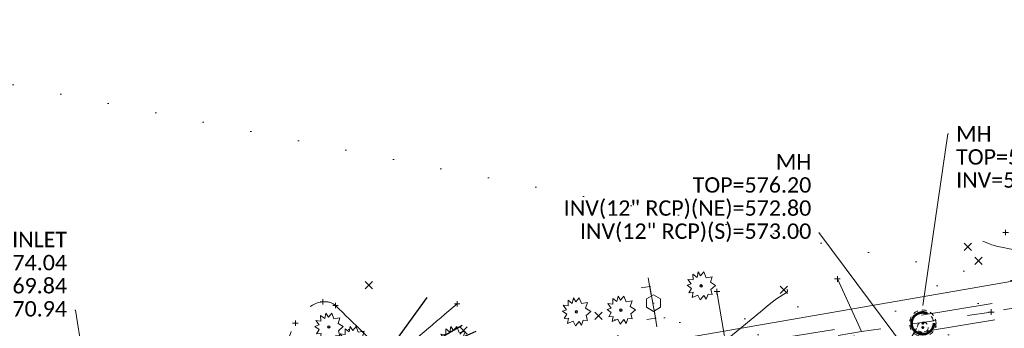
# Model space of a CAD drawing. Extents: x 413123 to 1465301, y 377724 to 504150.
# Tile 226 of 256: x 1463121 to 1463300, y 433907 to 433963. Entities that reach past the tile are written whole.
import ezdxf

# ---------------------------------------------------------------- set-up
doc = ezdxf.new("R2010")
doc.units = 0
doc.header["$MEASUREMENT"] = 0
for name, pattern in [('DGN Style 1', [8.732639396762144, 0.01453018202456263, -8.71810921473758]), ('DGN Style 2', [14.530182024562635, 8.71810921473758, -5.812072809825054]), ('DGN Style 3', [20.34225483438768, 14.53018202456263, -5.812072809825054]), ('DGN Style 4', [23.262821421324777, 11.62414561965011, -5.812072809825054, 0.01453018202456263, -5.812072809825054]), ('DGN Style 5', [10.171127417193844, 4.35905460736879, -5.812072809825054]), ('DGN Style 6', [27.636406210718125, 10.17112741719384, -5.812072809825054, 0.01453018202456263, -5.812072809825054, 0.01453018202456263, -5.812072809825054]), ('DGN Style 7', [29.06036404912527, 13.07716382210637, -5.812072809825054, 4.35905460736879, -5.812072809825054]), ('drainage01', [1.5999968, 0.8499983, -0.7499985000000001]), ('ohcombex', [0])]:
    doc.linetypes.add(name, pattern=pattern)
for name, color, linetype, lineweight in [('DR_X_Cells', 151, 'DGN Style 2', 0), ('DR_X_Cells (Construction)', 151, 'DGN Style 2', 0), ('DR_X_Storm_Sewer', 151, 'DGN Style 5', 0), ('DR_X_Text', 7, 'Continuous', 0), ('DT_X_Contour_Major', 132, 'DGN Style 3', 30), ('DT_X_Contour_Minor', 136, 'DGN Style 3', 0), ('DT_X_Terrain_Ground_Line', 92, 'DGN Style 3', 13), ('GK_Drainage_Nodes', 7, 'Continuous', 53), ('GK_Drainage_Nodes (Construction)', 7, 'Continuous', 53), ('PV_X_EOP', 7, 'DGN Style 3', 0), ('PV_X_Walk', 120, 'DGN Style 5', 0), ('RD_X_Cells', 7, 'Continuous', 0), ('SN_X_Public', 3, 'Continuous', 0), ('SN_X_Public (Construction)', 3, 'Continuous', 0), ('SV_X_Random_Point (Construction)', 7, 'Continuous', 0), ('UT_X_Overhead_Combined', 30, 'ohcombex', 0), ('VG_X_Cells', 3, 'Continuous', 0)]:
    doc.layers.add(name, color=color, linetype=linetype, lineweight=lineweight)
doc.layers.add('SV_Observation (Construction)', color=97, linetype='DGN Style 1', lineweight=0, transparency=0.9)
doc.layers.add('SV_X_Shot_Marker (Construction)', color=40, linetype='Continuous', lineweight=0, transparency=0.5)
doc.styles.add('X_Straight-Normal LS 0.50', font='calibril.ttf', dxfattribs={"height": 0.13999972})
doc.styles.add('X_Straight-Normal LS 0.50_0', font='calibril.ttf')
doc.dimstyles.new('X_Dec-0  Masked  Straight', dxfattribs={"dimtxt": 0.13999972, "dimasz": 0.13999972, "dimexe": 0.06999986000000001, "dimexo": 0.06999986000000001, "dimgap": 0.06999986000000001, "dimtad": 1, "dimdec": 0, "dimzin": 3, "dimdsep": 46, "dimtxsty": 'X_Straight-Normal LS 0.50_0', "dimcen": 0, "dimclrd": 7, "dimclre": 7, "dimaunit": 1, "dimadec": 4, "dimazin": 2, "dimtfac": 1, "dimtdec": 0, "dimtofl": 0, "dimtmove": 1, "dimatfit": 1, "dimfxl": 1, "dimtolj": 1, "dimtzin": 3, "dimlwd": 0, "dimlwe": 0, "dimarcsym": 0})

# ---------------------------------------------------------------- blocks, each defined once
blk = doc.blocks.new('SVPT_526')
at = {"layer": 'SV_X_Shot_Marker (Construction)', "transparency": 33554495}
for p, q in [((-0.02499999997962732, 3.637978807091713e-12), (0.02500000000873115, 3.637978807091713e-12)), ((1.455191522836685e-11, 0.02500000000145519), (1.455191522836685e-11, -0.02499999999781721))]:
    blk.add_line(p, q, dxfattribs=at)
blk.add_point((1.455191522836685e-11, 3.637978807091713e-12), dxfattribs=at)
blk = doc.blocks.new('X_118')
at = {"layer": 'SV_X_Random_Point (Construction)', "color": 7, "linetype": 'Continuous', "lineweight": 0, "transparency": 33554559}
for p, q in [((-0.03333333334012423, -0.03337499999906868), (0.03333333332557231, 0.03337500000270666)), ((-0.03333333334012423, 0.03337500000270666), (0.03333333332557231, -0.03337499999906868))]:
    blk.add_line(p, q, dxfattribs=at)
blk = doc.blocks.new('SVPT_658')
at = {"layer": 'SV_X_Shot_Marker (Construction)', "transparency": 33554495}
for p, q in [((-0.02499999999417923, 0), (0.02500000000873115, 0)), ((0, 0.02500000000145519), (0, -0.02499999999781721))]:
    blk.add_line(p, q, dxfattribs=at)
blk.add_point((0, 0), dxfattribs=at)
blk = doc.blocks.new('X_134')
at = {"layer": 'SV_X_Random_Point (Construction)', "color": 7, "linetype": 'Continuous', "lineweight": 0, "transparency": 33554559}
for p, q in [((-0.03333333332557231, -0.03337499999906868), (0.03333333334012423, 0.03337500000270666)), ((-0.03333333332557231, 0.03337500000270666), (0.03333333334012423, -0.03337499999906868))]:
    blk.add_line(p, q, dxfattribs=at)
blk = doc.blocks.new('MH3-48D-X_2')
at = {"layer": 'DR_X_Cells', "color": 151, "linetype": 'drainage01', "lineweight": 0}
for centre, radius in [((2.75720376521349e-05, -3.653176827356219e-05), 2.416632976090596), ((-2.537854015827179e-08, -0.749977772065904), 0.9999676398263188)]:
    blk.add_circle(centre, radius, dxfattribs=at)
at = {"layer": 'DR_X_Cells (Construction)', "color": 20, "linetype": 'drainage01', "lineweight": 0}
blk.add_circle((-2.573011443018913e-06, 4.062795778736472e-05), 1.999993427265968, dxfattribs=at)
at = {"layer": 'GK_Drainage_Nodes (Construction)', "color": 61, "linetype": 'DGN Style 6', "lineweight": 53}
blk.add_circle((0, 0), 1.999996, dxfattribs=at)
at = {"layer": 'GK_Drainage_Nodes (Construction)', "color": 21, "linetype": 'DGN Style 2', "lineweight": 53}
blk.add_point((0, 1.999995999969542), dxfattribs=at)
at = {"layer": 'GK_Drainage_Nodes (Construction)', "color": 151, "linetype": 'DGN Style 7', "lineweight": 53}
blk.add_point((0, 0), dxfattribs=at)
at = {"layer": 'GK_Drainage_Nodes (Construction)', "color": 40, "linetype": 'DGN Style 4', "lineweight": 53}
blk.add_point((0, 0), dxfattribs=at)
at = {"layer": 'GK_Drainage_Nodes (Construction)', "color": 21, "linetype": 'DGN Style 5', "lineweight": 53}
blk.add_point((0, -0.7499985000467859), dxfattribs=at)
at = {"layer": 'GK_Drainage_Nodes (Construction)', "color": 223, "linetype": 'DGN Style 1', "lineweight": 53}
blk.add_point((0, -1.999995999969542), dxfattribs=at)
blk = doc.blocks.new('SVPT_672')
at = {"layer": 'SV_X_Shot_Marker (Construction)', "transparency": 33554495}
for p, q in [((-0.02499999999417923, 0), (0.02500000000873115, 0)), ((0, 0.02499999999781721), (0, -0.02500000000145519))]:
    blk.add_line(p, q, dxfattribs=at)
blk.add_point((0, 0), dxfattribs=at)
blk = doc.blocks.new('X_135')
at = {"layer": 'SV_X_Random_Point (Construction)', "color": 7, "linetype": 'Continuous', "lineweight": 0, "transparency": 33554559}
for p, q in [((-0.03333333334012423, -0.03337499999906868), (0.03333333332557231, 0.03337500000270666)), ((-0.03333333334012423, 0.03337500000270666), (0.03333333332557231, -0.03337499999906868))]:
    blk.add_line(p, q, dxfattribs=at)
blk = doc.blocks.new('SVPT_673')
at = {"layer": 'SV_X_Shot_Marker (Construction)', "transparency": 33554495}
for p, q in [((-0.02500000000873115, 3.637978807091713e-12), (0.02499999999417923, 3.637978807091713e-12)), ((0, 0.02500000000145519), (0, -0.02499999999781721))]:
    blk.add_line(p, q, dxfattribs=at)
blk.add_point((0, 3.637978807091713e-12), dxfattribs=at)
blk = doc.blocks.new('SHRUB_48')
at = {"layer": 'VG_X_Cells', "color": 3, "linetype": 'Continuous', "lineweight": 0, "flags": 128}
blk.add_lwpolyline([(-0.004249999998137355, 0.0904999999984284), (0.02599999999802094, 0.1272499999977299), (0.04674999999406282, 0.07458333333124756), (0.1013333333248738, 0.0835833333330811), (0.08441666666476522, 0.03299999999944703), (0.1316666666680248, 0.003249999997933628), (0.0888333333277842, -0.03350000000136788), (0.1013333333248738, -0.07916666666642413), (0.06366666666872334, -0.0757499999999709), (0.04741666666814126, -0.1214166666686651), (0.02599999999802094, -0.08683333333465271), (-0.007916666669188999, -0.1276666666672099), (-0.02933333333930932, -0.08333333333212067), (-0.0803333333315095, -0.1048333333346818), (-0.07074999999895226, -0.05774999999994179), (-0.111333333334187, -0.06191666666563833), (-0.08766666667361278, -0.02241666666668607), (-0.1260833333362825, 0.006000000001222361), (-0.08916666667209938, 0.01916666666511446), (-0.1195000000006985, 0.05933333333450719), (-0.0729166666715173, 0.0538333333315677), (-0.0744166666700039, 0.1057499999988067), (-0.03674999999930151, 0.07733333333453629), (-0.02641666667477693, 0.1265833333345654), (-0.004249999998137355, 0.0904999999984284)], dxfattribs=at)
at = {"layer": 'VG_X_Cells', "color": 3, "linetype": 'Continuous', "lineweight": 0}
blk.add_circle((-3.666662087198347e-05, 1.99999485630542e-05), 0.01152, dxfattribs=at)
blk = doc.blocks.new('SHRUB_50')
at = {"layer": 'VG_X_Cells', "color": 3, "linetype": 'Continuous', "lineweight": 0, "flags": 128}
blk.add_lwpolyline([(-0.004249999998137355, 0.09050000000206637), (0.02599999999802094, 0.1272500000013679), (0.04674999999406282, 0.07458333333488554), (0.1013333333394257, 0.08358333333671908), (0.08441666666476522, 0.03300000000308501), (0.1316666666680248, 0.003250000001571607), (0.0888333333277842, -0.0334999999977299), (0.1013333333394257, -0.07916666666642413), (0.06366666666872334, -0.07574999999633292), (0.04741666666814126, -0.1214166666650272), (0.02599999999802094, -0.08683333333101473), (-0.007916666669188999, -0.127666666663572), (-0.02933333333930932, -0.08333333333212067), (-0.0803333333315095, -0.1048333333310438), (-0.07074999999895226, -0.05774999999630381), (-0.111333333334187, -0.06191666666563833), (-0.08766666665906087, -0.02241666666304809), (-0.1260833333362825, 0.006000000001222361), (-0.08916666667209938, 0.01916666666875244), (-0.1195000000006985, 0.05933333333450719), (-0.0729166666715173, 0.05383333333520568), (-0.0744166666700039, 0.1057500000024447), (-0.03674999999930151, 0.07733333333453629), (-0.02641666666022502, 0.1265833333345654), (-0.004249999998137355, 0.09050000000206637)], dxfattribs=at)
at = {"layer": 'VG_X_Cells', "color": 3, "linetype": 'Continuous', "lineweight": 0}
blk.add_circle((-3.666662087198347e-05, 2.000001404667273e-05), 0.01152, dxfattribs=at)
blk = doc.blocks.new('SHRUB_51')
at = {"layer": 'VG_X_Cells', "color": 3, "linetype": 'Continuous', "lineweight": 0, "flags": 128}
blk.add_lwpolyline([(-0.004249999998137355, 0.09050000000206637), (0.02599999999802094, 0.1272500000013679), (0.04674999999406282, 0.07458333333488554), (0.1013333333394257, 0.0835833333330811), (0.08441666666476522, 0.03300000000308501), (0.1316666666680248, 0.003250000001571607), (0.0888333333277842, -0.0334999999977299), (0.1013333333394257, -0.07916666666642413), (0.06366666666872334, -0.0757499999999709), (0.04741666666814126, -0.1214166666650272), (0.02599999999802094, -0.08683333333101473), (-0.007916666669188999, -0.127666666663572), (-0.02933333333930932, -0.08333333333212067), (-0.0803333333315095, -0.1048333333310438), (-0.07074999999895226, -0.05774999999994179), (-0.111333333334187, -0.06191666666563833), (-0.08766666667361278, -0.02241666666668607), (-0.1260833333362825, 0.006000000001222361), (-0.08916666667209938, 0.01916666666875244), (-0.1195000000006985, 0.05933333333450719), (-0.0729166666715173, 0.05383333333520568), (-0.0744166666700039, 0.1057500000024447), (-0.03674999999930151, 0.07733333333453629), (-0.02641666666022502, 0.1265833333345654), (-0.004249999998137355, 0.09050000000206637)], dxfattribs=at)
at = {"layer": 'VG_X_Cells', "color": 3, "linetype": 'Continuous', "lineweight": 0}
blk.add_circle((-3.666662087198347e-05, 2.000001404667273e-05), 0.01152, dxfattribs=at)
blk = doc.blocks.new('SHRUB_53')
at = {"layer": 'VG_X_Cells', "color": 3, "linetype": 'Continuous', "lineweight": 0, "flags": 128}
blk.add_lwpolyline([(-0.00425000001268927, 0.09050000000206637), (0.02599999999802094, 0.1272500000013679), (0.04674999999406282, 0.07458333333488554), (0.1013333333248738, 0.0835833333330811), (0.08441666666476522, 0.03300000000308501), (0.1316666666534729, 0.003250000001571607), (0.0888333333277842, -0.0334999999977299), (0.1013333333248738, -0.07916666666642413), (0.06366666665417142, -0.0757499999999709), (0.04741666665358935, -0.1214166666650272), (0.02599999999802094, -0.08683333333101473), (-0.007916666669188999, -0.127666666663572), (-0.02933333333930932, -0.08333333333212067), (-0.08033333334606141, -0.1048333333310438), (-0.07074999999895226, -0.05774999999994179), (-0.111333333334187, -0.06191666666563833), (-0.08766666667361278, -0.02241666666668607), (-0.1260833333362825, 0.006000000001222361), (-0.08916666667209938, 0.01916666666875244), (-0.1195000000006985, 0.05933333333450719), (-0.0729166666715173, 0.05383333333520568), (-0.0744166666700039, 0.1057500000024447), (-0.03674999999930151, 0.07733333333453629), (-0.02641666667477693, 0.1265833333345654), (-0.00425000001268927, 0.09050000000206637)], dxfattribs=at)
at = {"layer": 'VG_X_Cells', "color": 3, "linetype": 'Continuous', "lineweight": 0}
blk.add_circle((-3.666637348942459e-05, 2.000001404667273e-05), 0.01152, dxfattribs=at)
blk = doc.blocks.new('SHRUB_57')
at = {"layer": 'VG_X_Cells', "color": 3, "linetype": 'Continuous', "lineweight": 0, "flags": 128}
blk.add_lwpolyline([(-0.004249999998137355, 0.09050000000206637), (0.02599999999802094, 0.1272500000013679), (0.04675000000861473, 0.07458333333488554), (0.1013333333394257, 0.0835833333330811), (0.08441666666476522, 0.03299999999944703), (0.1316666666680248, 0.003250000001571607), (0.08883333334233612, -0.0334999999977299), (0.1013333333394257, -0.07916666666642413), (0.06366666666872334, -0.0757499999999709), (0.04741666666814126, -0.1214166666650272), (0.02599999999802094, -0.08683333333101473), (-0.007916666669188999, -0.1276666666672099), (-0.0293333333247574, -0.08333333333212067), (-0.0803333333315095, -0.1048333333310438), (-0.07074999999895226, -0.05774999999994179), (-0.111333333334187, -0.06191666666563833), (-0.08766666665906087, -0.02241666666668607), (-0.1260833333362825, 0.006000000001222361), (-0.08916666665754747, 0.01916666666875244), (-0.1195000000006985, 0.05933333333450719), (-0.07291666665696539, 0.05383333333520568), (-0.0744166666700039, 0.1057500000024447), (-0.03674999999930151, 0.07733333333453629), (-0.02641666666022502, 0.1265833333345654), (-0.004249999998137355, 0.09050000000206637)], dxfattribs=at)
at = {"layer": 'VG_X_Cells', "color": 3, "linetype": 'Continuous', "lineweight": 0}
blk.add_circle((-3.666660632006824e-05, 1.99999485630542e-05), 0.01152, dxfattribs=at)
blk = doc.blocks.new('SHRUB_58')
at = {"layer": 'VG_X_Cells', "color": 3, "linetype": 'Continuous', "lineweight": 0, "flags": 128}
blk.add_lwpolyline([(-0.004249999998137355, 0.09050000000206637), (0.02599999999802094, 0.1272500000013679), (0.04674999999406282, 0.07458333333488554), (0.1013333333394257, 0.0835833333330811), (0.08441666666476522, 0.03300000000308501), (0.1316666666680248, 0.003250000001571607), (0.0888333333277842, -0.0334999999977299), (0.1013333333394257, -0.07916666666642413), (0.06366666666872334, -0.0757499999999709), (0.04741666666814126, -0.1214166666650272), (0.02599999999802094, -0.08683333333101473), (-0.007916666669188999, -0.127666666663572), (-0.02933333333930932, -0.08333333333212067), (-0.0803333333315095, -0.1048333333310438), (-0.07074999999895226, -0.05774999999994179), (-0.111333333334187, -0.06191666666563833), (-0.08766666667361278, -0.02241666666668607), (-0.1260833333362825, 0.006000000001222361), (-0.08916666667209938, 0.01916666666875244), (-0.1195000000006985, 0.05933333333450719), (-0.0729166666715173, 0.05383333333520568), (-0.0744166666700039, 0.1057500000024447), (-0.03674999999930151, 0.07733333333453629), (-0.02641666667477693, 0.1265833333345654), (-0.004249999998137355, 0.09050000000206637)], dxfattribs=at)
at = {"layer": 'VG_X_Cells', "color": 3, "linetype": 'Continuous', "lineweight": 0}
blk.add_circle((-3.666662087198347e-05, 2.000001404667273e-05), 0.01152, dxfattribs=at)
blk = doc.blocks.new('SGN1P_11')
at = {"layer": 'SN_X_Public', "color": 3, "linetype": 'Continuous', "lineweight": 0}
for p, q in [((0, 0.07999999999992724), (-1.455191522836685e-11, -0.07999999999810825)), ((0, -3.637978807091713e-12), (-0.08000000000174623, -1.818989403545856e-12))]:
    blk.add_line(p, q, dxfattribs=at)
at = {"layer": 'SN_X_Public (Construction)', "color": 3, "linetype": 'Continuous', "lineweight": 30}
blk.add_point((-4.166667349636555e-05, 4.166666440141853e-05), dxfattribs=at)
blk = doc.blocks.new('SGN1P_12')
at = {"layer": 'SN_X_Public', "color": 3, "linetype": 'Continuous', "lineweight": 0}
for p, q in [((1.455191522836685e-11, 0.07999999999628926), (0, -0.08000000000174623)), ((0, -1.818989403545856e-12), (-0.07999999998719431, -3.637978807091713e-12))]:
    blk.add_line(p, q, dxfattribs=at)
at = {"layer": 'SN_X_Public (Construction)', "color": 3, "linetype": 'Continuous', "lineweight": 30}
blk.add_point((-4.166665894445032e-05, 4.166666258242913e-05), dxfattribs=at)
blk = doc.blocks.new('POST_2')
at = {"layer": 'RD_X_Cells', "color": 30, "linetype": 'Continuous', "lineweight": 0, "flags": 128}
blk.add_lwpolyline([(-0.06491666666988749, -0.03749999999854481), (0, -0.0750000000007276), (0.06491666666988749, -0.03749999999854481), (0.06491666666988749, 0.03749999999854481), (0, 0.0750000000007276), (-0.06491666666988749, 0.03749999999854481), (-0.06491666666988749, -0.03749999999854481)], dxfattribs=at)
blk = doc.blocks.new('X_136')
at = {"layer": 'SV_X_Random_Point (Construction)', "color": 7, "linetype": 'Continuous', "lineweight": 0, "transparency": 33554559}
for p, q in [((-0.03333333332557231, -0.03337499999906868), (0.03333333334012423, 0.03337499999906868)), ((-0.03333333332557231, 0.03337499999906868), (0.03333333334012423, -0.03337499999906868))]:
    blk.add_line(p, q, dxfattribs=at)
blk = doc.blocks.new('X_137')
at = {"layer": 'SV_X_Random_Point (Construction)', "color": 7, "linetype": 'Continuous', "lineweight": 0, "transparency": 33554559}
for p, q in [((-0.03333333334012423, -0.03337500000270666), (0.03333333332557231, 0.03337499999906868)), ((-0.03333333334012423, 0.03337499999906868), (0.03333333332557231, -0.03337500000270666))]:
    blk.add_line(p, q, dxfattribs=at)
blk = doc.blocks.new('SVPT_687')
at = {"layer": 'SV_X_Shot_Marker (Construction)', "transparency": 33554495}
for p, q in [((-0.02499999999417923, 0), (0.02500000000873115, 0)), ((0, 0.02500000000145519), (0, -0.02499999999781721))]:
    blk.add_line(p, q, dxfattribs=at)
blk.add_point((0, 0), dxfattribs=at)
blk = doc.blocks.new('X_139')
at = {"layer": 'SV_X_Random_Point (Construction)', "color": 7, "linetype": 'Continuous', "lineweight": 0, "transparency": 33554559}
for p, q in [((-0.03333333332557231, -0.03337499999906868), (0.03333333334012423, 0.03337500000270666)), ((-0.03333333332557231, 0.03337500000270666), (0.03333333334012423, -0.03337499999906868))]:
    blk.add_line(p, q, dxfattribs=at)
blk = doc.blocks.new('SVPT_698')
at = {"layer": 'SV_X_Shot_Marker (Construction)', "transparency": 33554495}
for p, q in [((-0.02499999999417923, 0), (0.02500000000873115, 0)), ((1.455191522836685e-11, 0.02500000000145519), (1.455191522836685e-11, -0.02499999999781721))]:
    blk.add_line(p, q, dxfattribs=at)
blk.add_point((1.455191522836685e-11, 0), dxfattribs=at)
blk = doc.blocks.new('SVPT_699')
at = {"layer": 'SV_X_Shot_Marker (Construction)', "transparency": 33554495}
for p, q in [((-0.02499999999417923, 0), (0.02500000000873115, 0)), ((0, 0.02499999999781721), (0, -0.02500000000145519))]:
    blk.add_line(p, q, dxfattribs=at)
blk.add_point((0, 0), dxfattribs=at)
blk = doc.blocks.new('SVPT_700')
at = {"layer": 'SV_X_Shot_Marker (Construction)', "transparency": 33554495}
for p, q in [((-0.02500000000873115, 0), (0.02499999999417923, 0)), ((0, 0.02500000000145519), (0, -0.02499999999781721))]:
    blk.add_line(p, q, dxfattribs=at)
blk.add_point((0, 0), dxfattribs=at)
blk = doc.blocks.new('*U5554', base_point=(1463158.719041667, 433438.2508333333, 579.5851666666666))
at = {"layer": 'DT_X_Contour_Major', "flags": 128}
for points, elevation in [([(1463194.682579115, 433912.7684446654), (1463189.800422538, 433905.9849882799), (1463188.872925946, 433904.7028100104), (1463188.182788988, 433903.7634707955), (1463187.730011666, 433903.1669706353), (1463187.514593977, 433902.9133095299), (1463187.063150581, 433902.5295154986), (1463185.942615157, 433901.9073443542), (1463185.724888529, 433901.7858581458), (1463185.551938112, 433901.688044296), (1463185.423763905, 433901.6139028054), (1463185.34036591, 433901.5634336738), (1463185.177672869, 433901.4604124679), (1463185.114616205, 433901.4202016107), (1463185.047465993, 433901.3768349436), (1463184.976222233, 433901.3303124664), (1463184.900884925, 433901.2806341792), (1463184.694527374, 433901.1439510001), (1463184.612952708, 433901.0901126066), (1463184.522996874, 433901.0311098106), (1463184.424659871, 433900.9669426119), (1463184.3179417, 433900.8976110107), (1463184.022185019, 433900.7058408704), (1463183.878468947, 433900.614583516), (1463183.669138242, 433900.4846390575), (1463183.394192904, 433900.3160074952), (1463183.053632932, 433900.108688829), (1463182.057986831, 433899.5042562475), (1463181.63052742, 433899.2391838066), (1463181.094883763, 433898.8972909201), (1463180.451055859, 433898.478577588), (1463179.699043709, 433897.9830438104), (1463177.549432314, 433896.5591931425), (1463176.721577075, 433896.0265781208), (1463175.850219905, 433895.4966210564), (1463174.935360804, 433894.9693219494), (1463173.976999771, 433894.4446807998), (1463171.363367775, 433893.0491816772), (1463170.502212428, 433892.5893738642), (1463169.878970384, 433892.2565747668), (1463169.493641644, 433892.0507843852), (1463169.346226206, 433891.9720027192), (1463169.245416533, 433891.9178832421), (1463169.216812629, 433891.9025071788), (1463169.213128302, 433891.9005111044), (1463169.212451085, 433891.9000502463), (1463165.274219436, 433889.225295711), (1463164.536074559, 433888.7238240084), (1463164.009453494, 433888.3657322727), (1463163.69435624, 433888.151020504), (1463163.590782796, 433888.0796887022), (1463163.600995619, 433888.0813602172), (1463164.582261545, 433887.4499552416), (1463164.901752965, 433887.2837165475), (1463165.439684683, 433887.0556025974), (1463166.196056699, 433886.7656133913), (1463167.170869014, 433886.4137489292), (1463170.061622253, 433885.392943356), (1463171.687944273, 433884.8186308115), (1463172.094798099, 433884.6749432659), (1463172.230780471, 433884.6269015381), (1463172.232238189, 433884.626318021), (1463172.239390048, 433884.6240313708), (1463172.29332505, 433884.6070510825), (1463172.340108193, 433884.5923574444), (1463172.482477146, 433884.5476601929), (1463172.535181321, 433884.5328083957), (1463172.586517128, 433884.5217759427), (1463172.636484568, 433884.514562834), (1463172.685083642, 433884.5111690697), (1463172.908686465, 433884.5042433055), (1463178.974800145, 433883.537115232), (1463180.14359657, 433883.3301552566), (1463181.050222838, 433883.1237587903), (1463181.694678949, 433882.917925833), (1463182.076964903, 433882.712656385), (1463183.249235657, 433881.7560471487), (1463189.39048916, 433882.6757391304), (1463190.717115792, 433882.8750162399), (1463192.065029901, 433883.0786938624), (1463193.434231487, 433883.2867719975), (1463194.82472055, 433883.4992506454), (1463198.561074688, 433884.0717277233), (1463199.895127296, 433884.2766797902), (1463201.095019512, 433884.4621781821), (1463202.16075134, 433884.6282228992), (1463203.092322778, 433884.7748139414), (1463205.39763276, 433885.1397851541), (1463206.297888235, 433885.2812485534), (1463207.269672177, 433885.4319103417), (1463208.312984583, 433885.5917705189), (1463209.427825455, 433885.7608290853), (1463212.496105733, 433886.2239164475), (1463213.792220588, 433886.4205960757), (1463215.379354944, 433886.6633194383), (1463217.257508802, 433886.9520865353), (1463219.426682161, 433887.2868973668), (1463225.599170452, 433888.241117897), (1463229.095425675, 433888.7816082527), (1463230.325458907, 433888.9717485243), (1463230.497094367, 433888.9982358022), (1463230.527389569, 433889.002871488), (1463230.54557416, 433889.0056092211), (1463230.55164814, 433889.0064490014), (1463230.551697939, 433889.0061578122), (1463230.565701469, 433889.0080998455), (1463230.60767471, 433889.0141443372), (1463230.775530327, 433889.0385406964), (1463231.297718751, 433889.1146103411)], 574.9999999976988), ([(1463201.149636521, 433907.684884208), (1463196.913820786, 433905.2424961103), (1463196.192415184, 433904.7940141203), (1463195.84354798, 433904.4953059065), (1463195.867219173, 433904.3463714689), (1463196.263428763, 433904.3472108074), (1463197.816705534, 433904.5491474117), (1463198.377825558, 433904.6352724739), (1463198.896228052, 433904.742195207), (1463199.371913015, 433904.8699156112), (1463199.804880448, 433905.0184336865), (1463200.902503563, 433905.4422121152), (1463201.316465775, 433905.6060917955), (1463201.735135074, 433905.7798970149), (1463202.158511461, 433905.9636277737), (1463202.586594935, 433906.1572840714), (1463204.595301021, 433907.0841730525)], 574.9999999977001)]:
    blk.add_lwpolyline(points, dxfattribs=dict(at, elevation=elevation))
at = {"layer": 'DT_X_Contour_Minor', "flags": 128}
for points, elevation in [([(1463295.906427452, 433922.992541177), (1463297.241475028, 433922.4469221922), (1463297.586306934, 433922.3248312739), (1463298.048639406, 433922.1923952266), (1463298.628472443, 433922.0496140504), (1463299.325806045, 433921.8964877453), (1463302.854197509, 433921.1577596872), (1463305.957001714, 433924.9748163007)], 575.9999999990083), ([(1463260.333534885, 433914.288392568), (1463260.368739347, 433913.925230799), (1463260.333912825, 433913.832200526), (1463260.214345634, 433913.7087504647), (1463260.010037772, 433913.5548806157), (1463259.72098924, 433913.3705909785), (1463258.837205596, 433912.8385922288), (1463258.375470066, 433912.5221397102), (1463257.653101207, 433911.9717812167), (1463256.670099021, 433911.1875167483), (1463255.426463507, 433910.169346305), (1463249.014686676, 433904.8721036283), (1463245.638225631, 433902.5284120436), (1463245.002922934, 433902.0883153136), (1463244.544069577, 433901.7724643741), (1463244.261665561, 433901.5808592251), (1463244.155710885, 433901.5134998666), (1463244.072970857, 433901.4890630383), (1463247.888666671, 433901.2463398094), (1463249.059702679, 433901.2030081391), (1463250.9375125, 433901.1770373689), (1463253.522096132, 433901.1684274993), (1463256.813453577, 433901.1771785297), (1463266.532771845, 433901.2236624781), (1463269.736809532, 433901.2398285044), (1463272.059433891, 433901.253463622), (1463273.500644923, 433901.264567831), (1463274.060442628, 433901.2731411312), (1463274.378018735, 433901.2926287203), (1463274.489758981, 433901.2997749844), (1463274.586797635, 433901.3065980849), (1463274.669134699, 433901.3130980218), (1463274.736770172, 433901.3192747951), (1463274.897529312, 433901.3353153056), (1463274.967784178, 433901.329993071), (1463275.057979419, 433901.3019959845), (1463275.168115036, 433901.2513240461), (1463275.298191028, 433901.1779772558), (1463275.95173987, 433900.7827842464), (1463276.036518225, 433900.7315198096), (1463276.188766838, 433900.6938404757), (1463276.609179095, 433900.6027729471), (1463277.297754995, 433900.4583172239), (1463278.25449454, 433900.2604733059), (1463281.163351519, 433899.6617052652), (1463282.150509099, 433899.4547897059), (1463282.930339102, 433899.2831190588), (1463283.50284153, 433899.1466933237), (1463283.868016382, 433899.0455125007), (1463285.08840135, 433898.6555734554), (1463294.707161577, 433900.1555533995), (1463296.54672167, 433900.4433724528), (1463297.943076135, 433900.6639810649), (1463298.896224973, 433900.8173792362), (1463299.406168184, 433900.9035669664), (1463300.175075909, 433901.0437869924), (1463300.517118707, 433901.1033495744), (1463300.966566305, 433901.1768723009), (1463301.523418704, 433901.2643551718), (1463302.187675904, 433901.3657981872), (1463304.102234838, 433901.6549264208), (1463304.859353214, 433901.7702867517), (1463305.694789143, 433901.8995215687), (1463306.608542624, 433902.0426308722), (1463307.600613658, 433902.1996146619), (1463310.350559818, 433902.6367374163), (1463311.502313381, 433902.8119945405), (1463312.895114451, 433903.0099238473), (1463314.528963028, 433903.2305253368), (1463316.403859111, 433903.4737990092), (1463321.724978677, 433904.1527583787), (1463323.47215548, 433904.3757624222), (1463324.722846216, 433904.5355550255), (1463325.477050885, 433904.6321361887), (1463325.734769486, 433904.6655059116), (1463325.760037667, 433904.6702099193), (1463325.768591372, 433904.6721076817), (1463325.775301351, 433904.6742729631), (1463325.780167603, 433904.6767057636), (1463325.783190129, 433904.6794060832), (1463325.788791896, 433904.6869636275), (1463325.792540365, 433904.6901360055), (1463325.799584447, 433904.6939849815), (1463325.809924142, 433904.6985105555), (1463325.82355945, 433904.7037127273), (1463325.864314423, 433904.7184873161), (1463325.885386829, 433904.7236936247), (1463325.91803782, 433904.7282316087), (1463325.962267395, 433904.7321012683), (1463326.018075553, 433904.7353026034), (1463326.305530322, 433904.7486827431)], 575.9999999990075)]:
    blk.add_lwpolyline(points, dxfattribs=dict(at, elevation=elevation))

msp = doc.modelspace()

# ---------------------------------------------------------------- linework, layer by layer
at = {"color": 3, "linetype": 'Continuous', "lineweight": 0, "transparency": 33554495, "extrusion": (0.001568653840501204, -0.00861265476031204, 0.9999616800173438), "elevation": -862.801976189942, "flags": 128}
msp.add_lwpolyline([(1463233.618624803, 433917.6537251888), (1463232.565942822, 433923.4332278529)], dxfattribs=at)
at = {"layer": 'DR_X_Storm_Sewer', "ltscale": 3}
for p, q in [((1463284.750225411, 433909.5417977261, 576.315349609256), (1463439.718923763, 433934.8166504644, 576.315349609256)), ((1463285.233134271, 433906.5809196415, 576.315349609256), (1463440.201832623, 433931.8557723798, 576.315349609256)), ((1462954.890589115, 433855.6272395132, 574.29338716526), (1463284.74972005, 433909.5417152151, 574.29338716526))]:
    msp.add_line(p, q, dxfattribs=at)
at = {"layer": 'DR_X_Storm_Sewer'}
for p, q in [((1463281.68473881, 433903.33758158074, 576.2031548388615), (1463284.558754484, 433908.31150990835, 576.2031548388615)), ((1463282.550589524, 433902.83727913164, 576.2031548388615), (1463285.424605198, 433907.81120745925, 576.2031548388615))]:
    msp.add_line(p, q, dxfattribs=at)
at = {"layer": 'PV_X_EOP', "extrusion": (-0.002600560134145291, 0.005653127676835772, 0.9999806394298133), "elevation": -776.1727505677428, "flags": 128}
msp.add_lwpolyline([(1463270.408856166, 433917.8639028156), (1463265.998297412, 433927.4514407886)], dxfattribs=at)
at = {"layer": 'PV_X_EOP', "extrusion": (-0.004934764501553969, 0.02949913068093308, 0.9995526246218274), "elevation": 6154.76954245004, "flags": 128}
msp.add_lwpolyline([(-1514785.958880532, -186441.5510144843), (-1514785.958880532, -186429.9614998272)], dxfattribs=at)
at = {"layer": 'PV_X_EOP'}
msp.add_open_spline([(1463200.222638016, 433911.6100898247, 575.1825362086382), (1463196.218897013, 433908.2115501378, 575.1379238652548), (1463192.215156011, 433904.813010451, 575.0933115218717), (1463188.211415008, 433901.4144707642, 575.0486991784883), (1463184.821072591, 433904.7067293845, 574.9049109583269), (1463181.430730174, 433907.9989880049, 574.7611227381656), (1463178.040387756, 433911.2912466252, 574.6173345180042), (1463177.393545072, 433911.9193759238, 574.5899011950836), (1463174.311395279, 433912.4065505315, 574.3869812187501), (1463168.941840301, 433907.0622417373, 574.6400682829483), (1463168.531247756, 433898.2303362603, 574.7957632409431), (1463169.043250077, 433891.9688375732, 574.9976445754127), (1463169.785421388, 433889.1063428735, 575.0881314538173)], degree=3, knots=[0, 0, 0, 0, 0.3333333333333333, 0.3333333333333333, 0.3333333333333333, 0.6666666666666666, 0.6666666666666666, 0.6666666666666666, 0.6950618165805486, 0.7706975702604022, 0.8973090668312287, 1, 1, 1, 1], dxfattribs=at)
at = {"layer": 'PV_X_Walk'}
for points in [[(1463297.469434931, 433910.1067523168, 576.3732536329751), (1463273.860439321, 433906.5455960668, 576.2394083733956), (1463249.42312234, 433902.3764713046, 576.0772585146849), (1463228.311736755, 433898.8748100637, 575.7724009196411), (1463205.60357014, 433895.0290369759, 575.490766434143), (1463190.701943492, 433892.5417951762, 575.3241546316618), (1463169.841822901, 433889.1156906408, 575.0883762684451), (1463145.400100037, 433885.0648146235, 574.7422573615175), (1463128.420985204, 433882.1302448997, 574.8126065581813), (1463102.074596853, 433877.6982368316, 574.3116103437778), (1463076.714137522, 433873.3535464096, 574.2503080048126), (1463050.152801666, 433868.7894568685, 574.4666805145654), (1463045.581333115, 433876.0253092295, 574.6836883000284), (1463041.060557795, 433875.280992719, 574.6350630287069), (1463013.956933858, 433870.9687575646, 574.339329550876)], [(1463303.999264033, 433911.2528113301, 576.3939719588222), (1463297.469434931, 433910.1067523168, 576.3732536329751)]]:
    msp.add_polyline3d(points, dxfattribs=at)
at = {"layer": 'SV_Observation (Construction)', "transparency": 33554434}
for p, q in [((1463058.790594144, 433963.2640460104, 573.5233208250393), (1463476.48249, 433881.5466500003, 578.84)), ((1463293.223619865, 433921.9812703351, 576.1829607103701), (1463476.48249, 433881.5466500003, 578.84)), ((1463295.129439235, 433919.4348040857, 576.3363966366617), (1463144.659820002, 433828.0796399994, 574.66)), ((1463269.448043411, 433916.1298869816, 576.1753133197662), (1463144.659820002, 433828.0796399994, 574.66)), ((1463302.762601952, 433915.964462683, 576.3541514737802), (1463144.659820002, 433828.0796399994, 574.66)), ((1463184.106350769, 433914.9797975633, 574.6515299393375), (1463144.659820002, 433828.0796399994, 574.66)), ((1463244.626720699, 433914.8598487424, 575.5781815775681), (1463144.659820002, 433828.0796399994, 574.66)), ((1463235.274742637, 433914.7701973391, 579.0686915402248), (1463144.659820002, 433828.0796399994, 574.66)), ((1463259.667312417, 433914.1537890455, 575.9871855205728), (1463144.659820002, 433828.0796399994, 574.66)), ((1463247.517285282, 433913.8232986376, 575.7284367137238), (1463144.659820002, 433828.0796399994, 574.66)), ((1463175.760191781, 433911.9694401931, 574.5027499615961), (1463144.659820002, 433828.0796399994, 574.66)), ((1463235.968225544, 433911.7320546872, 576.0647563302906), (1463144.659820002, 433828.0796399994, 574.66)), ((1463200.222638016, 433911.6100898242, 575.1825362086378), (1463144.659820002, 433828.0796399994, 574.66)), ((1463178.040387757, 433911.2912466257, 574.6173345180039), (1463144.659820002, 433828.0796399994, 574.66)), ((1463230.03022058, 433910.4579000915, 575.656624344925), (1463144.659820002, 433828.0796399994, 574.66)), ((1463221.906178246, 433910.1411155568, 575.4088308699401), (1463144.659820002, 433828.0796399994, 574.66)), ((1463297.469434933, 433910.1067523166, 576.3732536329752), (1463144.659820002, 433828.0796399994, 574.66)), ((1463225.955209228, 433909.43006502, 575.2943854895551), (1463144.659820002, 433828.0796399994, 574.66)), ((1463236.327345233, 433908.9909090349, 579.01726338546), (1463144.659820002, 433828.0796399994, 574.66)), ((1463170.749036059, 433908.0796021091, 574.567535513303), (1463144.659820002, 433828.0796399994, 574.66)), ((1463284.991679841, 433908.0613586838, 576.3153496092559), (1463144.659820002, 433828.0796399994, 574.66)), ((1463176.842233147, 433907.3844975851, 574.3033603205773), (1463144.659820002, 433828.0796399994, 574.66))]:
    msp.add_line(p, q, dxfattribs=at)
at = {"layer": 'UT_X_Overhead_Combined'}
msp.add_polyline3d([(1462576.415615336, 433794.0416710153, 571.872700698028), (1462719.274554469, 433817.741253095, 577.477493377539), (1462830.052610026, 433834.6444063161, 573.0968773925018), (1463007.851093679, 433865.5413130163, 574.3215917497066), (1463126.986742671, 433885.5308450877, 574.7713215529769), (1463302.762601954, 433915.9644626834, 576.3541514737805)], dxfattribs=at)

# ---------------------------------------------------------------- block references
at = {"layer": 'DT_X_Terrain_Ground_Line'}
msp.add_blockref('*U5554', (1463158.719041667, 433438.2508333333, 579.5851666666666), dxfattribs=at)
at = {"layer": 'GK_Drainage_Nodes', "color": 21, "linetype": 'DGN Style 2', "lineweight": 53}
msp.add_blockref('MH3-48D-X_2', (1463284.991679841, 433908.0613586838, 576.3153496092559), dxfattribs=at)
at = {"layer": 'RD_X_Cells', "color": 30, "linetype": 'Continuous', "lineweight": 0, "xscale": 20, "yscale": 20, "zscale": 20}
msp.add_blockref('POST_2', (1463235.968225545, 433911.7320546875, 576.0647563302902), dxfattribs=at)
at = {"layer": 'SN_X_Public', "color": 3, "linetype": 'Continuous', "lineweight": 0, "xscale": 20, "yscale": 20, "zscale": 20, "rotation": 9.251083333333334}
for name, p in [('SGN1P_12', (1463235.274742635, 433914.7701973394, 579.0686915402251)), ('SGN1P_11', (1463236.327345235, 433908.9909090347, 579.0172633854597))]:
    msp.add_blockref(name, p, dxfattribs=at)
at = {"layer": 'SV_X_Random_Point (Construction)', "color": 7, "linetype": 'Continuous', "lineweight": 0, "transparency": 33554559, "xscale": 20, "yscale": 20, "zscale": 20}
for name, p in [('X_118', (1463293.223619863, 433921.9812703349, 576.1829607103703)), ('X_134', (1463295.129439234, 433919.434804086, 576.3363966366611)), ('X_139', (1463184.106350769, 433914.9797975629, 574.6515299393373)), ('X_135', (1463259.667312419, 433914.1537890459, 575.9871855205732)), ('X_136', (1463225.955209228, 433909.4300650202, 575.2943854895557)), ('X_137', (1463201.375029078, 433906.7305006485, 574.9556177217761))]:
    msp.add_blockref(name, p, dxfattribs=at)
at = {"layer": 'SV_X_Shot_Marker (Construction)', "transparency": 33554495, "xscale": 20, "yscale": 20, "zscale": 20}
for name, p in [('SVPT_526', (1463300.090430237, 433924.5696800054, 575.7146615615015)), ('SVPT_672', (1463269.448043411, 433916.129886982, 576.1753133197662)), ('SVPT_673', (1463247.517285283, 433913.8232986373, 575.728436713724)), ('SVPT_699', (1463175.760191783, 433911.9694401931, 574.502749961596)), ('SVPT_698', (1463178.040387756, 433911.2912466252, 574.6173345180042)), ('SVPT_687', (1463200.222638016, 433911.6100898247, 575.1825362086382)), ('SVPT_658', (1463297.469434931, 433910.1067523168, 576.3732536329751)), ('SVPT_700', (1463170.749036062, 433908.0796021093, 574.5675355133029))]:
    msp.add_blockref(name, p, dxfattribs=at)
at = {"layer": 'VG_X_Cells', "color": 3, "linetype": 'Continuous', "lineweight": 0, "xscale": 20, "yscale": 20, "zscale": 20}
for name, p in [('SHRUB_48', (1463244.626720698, 433914.8598487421, 575.5781815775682)), ('SHRUB_51', (1463221.906178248, 433910.1411155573, 575.4088308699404)), ('SHRUB_50', (1463230.030220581, 433910.4579000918, 575.656624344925)), ('SHRUB_57', (1463176.842233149, 433907.3844975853, 574.3033603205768)), ('SHRUB_58', (1463181.2763293, 433904.9596416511, 574.7524799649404)), ('SHRUB_53', (1463199.611505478, 433904.9217641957, 575.1613178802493))]:
    msp.add_blockref(name, p, dxfattribs=at)

# ---------------------------------------------------------------- texts
at = {"layer": 'DR_X_Text', "char_height": 2.7999944, "style": 'X_Straight-Normal LS 0.50'}
for s, insert, attachment_point, line_spacing_factor in [('MH\\PTOP=576.32\\PINV=570.22', (1463291.063480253, 433943.9182653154), 1, 0.8999999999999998), ('MH\\PTOP=576.20\\PINV(12" RCP)(NE)=572.80\\PINV(12" RCP)(S)=573.00', (1463264.698085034, 433938.8193313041), 3, 0.8999999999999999), ('INLET\\PGRATE=574.04\\PINV(12" RCP)(N)=569.84\\PINV(S)=570.94', (1463129.173801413, 433924.6982190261), 3, 0.8999999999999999)]:
    msp.add_mtext(s, dxfattribs=dict(at, insert=insert, attachment_point=attachment_point, line_spacing_factor=line_spacing_factor))

# ---------------------------------------------------------------- leaders
at = {"layer": 'DR_X_Text', "color": 7, "linetype": 'Continuous', "lineweight": 0, "annotation_type": 0, "has_hookline": 1}
for points, hookline_direction, text_width in [([(1463285.005223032, 433911.3238591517), (1463289.560290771, 433942.5116953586), (1463289.700290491, 433942.5116953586)], 0, 21.39411107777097), ([(1463136.356979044, 433875.2506212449), (1463130.713798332, 433910.4563695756), (1463130.573798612, 433910.4563695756)], 1, 42.41991519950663)]:
    msp.add_leader(points, dimstyle='X_Dec-0  Masked  Straight', override={"dimscale": 0, "dimtxt": 0.13999972, "dimasz": 0.13999972, "dimtad": 0}, dxfattribs=dict(at, hookline_direction=hookline_direction, text_width=text_width))
at = {"layer": 'DR_X_Text', "color": 7, "linetype": 'Continuous', "lineweight": 0}
msp.add_leader([(1463282.117664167, 433903.0874303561, 576.2031548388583), (1463266.098082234, 433924.5774818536, 576.2031548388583)], dimstyle='X_Dec-0  Masked  Straight', override={"dimscale": 0, "dimtxt": 0.13999972, "dimasz": 0.13999972, "dimtad": 0}, dxfattribs=at)

doc.saveas('drawing.dxf')
